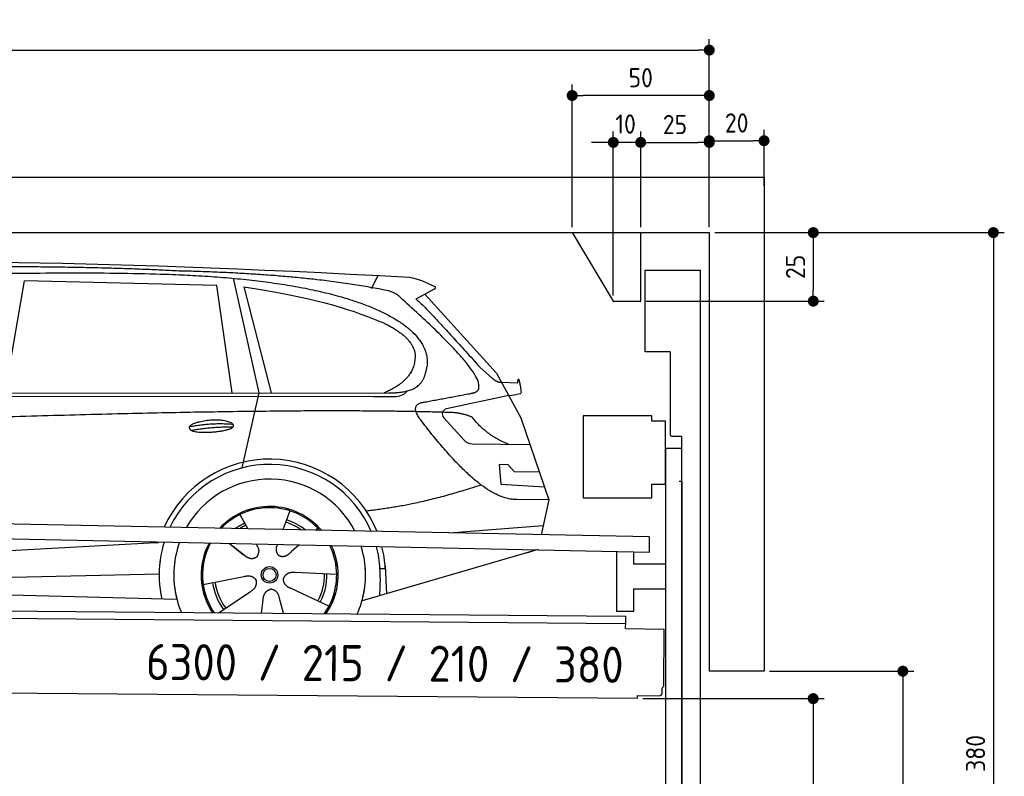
# Model space of a CAD drawing. Header units: millimetres. Extents: x -411 to 6777, y 0 to 6927.
# Tile 6 of 6: x 3183 to 6777, y 4167 to 6927. Entities that reach past the tile are written whole.
import ezdxf

# ---------------------------------------------------------------- set-up
doc = ezdxf.new("R2010")
doc.units = ezdxf.units.MM
doc.layers.add('4', color=3, linetype='Continuous')
for name, color, linetype, lineweight in [('car', 10, 'Continuous', 25), ('Freiraum', 7, 'Continuous', 25), ('Gebäude', 7, 'Continuous', 25), ('Logo', 7, 'Continuous', 25), ('Plattform', 7, 'Continuous', 25), ('Ständer vorne', 7, 'Continuous', 25), ('Tor', 200, 'Continuous', 25)]:
    doc.layers.add(name, color=color, linetype=linetype, lineweight=lineweight)
doc.styles.get("Standard").update_dxf_attribs({"font": 'ISOCP.SHX'})
doc.dimstyles.new('GEN-ISO', dxfattribs={"dimscale": 20, "dimtxt": 3.5, "dimasz": 2, "dimexe": 2, "dimexo": 1, "dimgap": 1.5, "dimtad": 1, "dimdec": 1, "dimlfac": 0.1, "dimdsep": 46, "dimtxsty": 'STANDARD', "dimblk": 'PUNKT', "dimcen": 2, "dimclrd": 256, "dimclre": 256, "dimclrt": 2, "dimadec": 0, "dimazin": 0, "dimtp": 0.1, "dimtm": 0.1, "dimtfac": 0.71, "dimtdec": 1, "dimtmove": 2, "dimatfit": 3, "dimldrblk": 'PUNKT', "dimfxl": 2, "dimtolj": 1, "dimarcsym": 0})

# ---------------------------------------------------------------- blocks, each defined once
blk = doc.blocks.new('PUNKT')
at = {"layer": '4', "color": 0, "linetype": 'ByBlock'}
blk.add_line((-0.5, 0), (-1, 0), dxfattribs=at)
at = {"layer": '4', "color": 0, "linetype": 'ByBlock', "const_width": 0.5}
blk.add_lwpolyline([(-0.25, 0, 1), (0.25, 0, 1)], format="xyb", close=True, dxfattribs=at)
blk = doc.blocks.new('*D68')
at = {"layer": '4', "lineweight": -2, "transparency": 16777216}
for p, q in [((5720, 6150), (6776.9, 6150)), ((6736.9, 6110), (6736.9, 2390)), ((6195.4, 2350), (6776.9, 2350))]:
    blk.add_line(p, q, dxfattribs=at)
at = {"layer": 'Defpoints', "color": 0, "transparency": 16777216}
for p in [(5700, 6150), (6175.4, 2350), (6736.9, 2350)]:
    blk.add_point(p, dxfattribs=at)
at = {"layer": '4', "lineweight": -2, "transparency": 16777216, "xscale": 40, "yscale": 40, "zscale": 40}
for p, rotation in [((6736.9, 6150), 90), ((6736.9, 2350), 270)]:
    blk.add_blockref('PUNKT', p, dxfattribs=dict(at, rotation=rotation))
at = {"layer": '4', "color": 2, "transparency": 16777216, "insert": (6671.9, 4250), "char_height": 70, "attachment_point": 5, "rotation": 90}
blk.add_mtext('380', dxfattribs=at)
blk = doc.blocks.new('*D70')
at = {"layer": '4', "lineweight": -2, "transparency": 16777216}
for p, q in [((5920, 4550), (6446.5, 4550)), ((6406.5, 4510), (6406.5, 2390)), ((6295.4, 2350), (6446.5, 2350))]:
    blk.add_line(p, q, dxfattribs=at)
at = {"layer": 'Defpoints', "color": 0, "transparency": 16777216}
for p in [(5900, 4550), (6275.4, 2350), (6406.5, 2350)]:
    blk.add_point(p, dxfattribs=at)
at = {"layer": '4', "lineweight": -2, "transparency": 16777216, "xscale": 40, "yscale": 40, "zscale": 40}
for p, rotation in [((6406.5, 4550), 90), ((6406.5, 2350), 270)]:
    blk.add_blockref('PUNKT', p, dxfattribs=dict(at, rotation=rotation))
at = {"layer": '4', "color": 2, "transparency": 16777216, "insert": (6341.5, 3450), "char_height": 70, "attachment_point": 5, "rotation": 90}
blk.add_mtext('H2', dxfattribs=at)
blk = doc.blocks.new('*D71')
at = {"layer": '4', "lineweight": -2, "transparency": 16777216}
for p, q in [((200, 6170.9), (200, 6855.8)), ((5700, 6320.9), (5700, 6855.8)), ((240, 6815.8), (5660, 6815.8))]:
    blk.add_line(p, q, dxfattribs=at)
at = {"layer": 'Defpoints', "color": 0, "transparency": 16777216}
for p in [(5700, 6815.8), (5700, 6300.9), (200, 6150.9)]:
    blk.add_point(p, dxfattribs=at)
at = {"layer": '4', "lineweight": -2, "transparency": 16777216, "xscale": 40, "yscale": 40, "zscale": 40, "rotation": 180}
blk.add_blockref('PUNKT', (200, 6815.8), dxfattribs=at)
at = {"layer": '4', "lineweight": -2, "transparency": 16777216, "xscale": 40, "yscale": 40, "zscale": 40}
blk.add_blockref('PUNKT', (5700, 6815.8), dxfattribs=at)
at = {"layer": '4', "color": 2, "transparency": 16777216, "insert": (2950, 6880.8), "char_height": 70, "attachment_point": 5}
blk.add_mtext('550', dxfattribs=at)
blk = doc.blocks.new('*D72')
at = {"layer": '4', "lineweight": -2, "transparency": 16777216}
for p, q in [((5457.5, 4450), (6119.3, 4450)), ((6079.3, 4410), (6079.3, 2390)), ((6099.3, 2350), (6119.3, 2350))]:
    blk.add_line(p, q, dxfattribs=at)
at = {"layer": 'Defpoints', "color": 0, "transparency": 16777216}
for p in [(5437.5, 4450), (6079.3, 2350), (6079.3, 2350)]:
    blk.add_point(p, dxfattribs=at)
at = {"layer": '4', "lineweight": -2, "transparency": 16777216, "xscale": 40, "yscale": 40, "zscale": 40}
for p, rotation in [((6079.3, 4450), 90), ((6079.3, 2350), 270)]:
    blk.add_blockref('PUNKT', p, dxfattribs=dict(at, rotation=rotation))
at = {"layer": '4', "color": 2, "transparency": 16777216, "insert": (6004.7, 3259.2), "char_height": 70, "attachment_point": 5, "rotation": 90}
blk.add_mtext('210', dxfattribs=at)
blk = doc.blocks.new('*D73')
at = {"layer": '4', "lineweight": -2, "transparency": 16777216}
for p, q in [((5449.6, 6170), (5449.6, 6519.1)), ((5700, 6170), (5700, 6519.1)), ((5489.6, 6479.1), (5660, 6479.1))]:
    blk.add_line(p, q, dxfattribs=at)
at = {"layer": 'Defpoints', "color": 0, "transparency": 16777216}
for p in [(5700, 6479.1), (5449.6, 6150), (5700, 6150)]:
    blk.add_point(p, dxfattribs=at)
at = {"layer": '4', "lineweight": -2, "transparency": 16777216, "xscale": 40, "yscale": 40, "zscale": 40, "rotation": 180}
blk.add_blockref('PUNKT', (5449.6, 6479.1), dxfattribs=at)
at = {"layer": '4', "lineweight": -2, "transparency": 16777216, "xscale": 40, "yscale": 40, "zscale": 40}
blk.add_blockref('PUNKT', (5700, 6479.1), dxfattribs=at)
at = {"layer": '4', "color": 2, "transparency": 16777216, "insert": (5574.8, 6544.2), "char_height": 70, "attachment_point": 5}
blk.add_mtext('25', dxfattribs=at)
blk = doc.blocks.new('*D74')
at = {"layer": '4', "lineweight": -2, "transparency": 16777216}
for p, q in [((5199.6, 6170), (5199.6, 6690.1)), ((5700, 6170), (5700, 6690.1)), ((5660, 6650.1), (5239.6, 6650.1))]:
    blk.add_line(p, q, dxfattribs=at)
at = {"layer": 'Defpoints', "color": 0, "transparency": 16777216}
for p in [(5199.6, 6650.1), (5199.6, 6150), (5700, 6150)]:
    blk.add_point(p, dxfattribs=at)
at = {"layer": '4', "lineweight": -2, "transparency": 16777216, "xscale": 40, "yscale": 40, "zscale": 40, "rotation": 180}
blk.add_blockref('PUNKT', (5199.6, 6650.1), dxfattribs=at)
at = {"layer": '4', "lineweight": -2, "transparency": 16777216, "xscale": 40, "yscale": 40, "zscale": 40}
blk.add_blockref('PUNKT', (5700, 6650.1), dxfattribs=at)
at = {"layer": '4', "color": 2, "transparency": 16777216, "insert": (5449.8, 6715.1), "char_height": 70, "attachment_point": 5}
blk.add_mtext('50', dxfattribs=at)
blk = doc.blocks.new('*D75')
at = {"layer": '4', "lineweight": -2, "transparency": 16777216}
for p, q in [((5720, 6150), (6119.6, 6150)), ((6079.6, 6110), (6079.6, 5940)), ((5469.6, 5900), (6119.6, 5900))]:
    blk.add_line(p, q, dxfattribs=at)
at = {"layer": 'Defpoints', "color": 0, "transparency": 16777216}
for p in [(5700, 6150), (5449.6, 5900), (6079.6, 5900)]:
    blk.add_point(p, dxfattribs=at)
at = {"layer": '4', "lineweight": -2, "transparency": 16777216, "xscale": 40, "yscale": 40, "zscale": 40}
for p, rotation in [((6079.6, 6150), 90), ((6079.6, 5900), 270)]:
    blk.add_blockref('PUNKT', p, dxfattribs=dict(at, rotation=rotation))
at = {"layer": '4', "color": 2, "transparency": 16777216, "insert": (6014.6, 6025), "char_height": 70, "attachment_point": 5, "rotation": 90}
blk.add_mtext('25', dxfattribs=at)
blk = doc.blocks.new('*D76')
at = {"layer": '4', "lineweight": -2, "transparency": 16777216}
for p, q in [((5349.6, 5920), (5349.6, 6519.1)), ((5449.6, 6170), (5449.6, 6519.1)), ((5309.6, 6479.1), (5269.6, 6479.1)), ((5449.6, 6479.1), (5349.6, 6479.1)), ((5489.6, 6479.1), (5529.6, 6479.1))]:
    blk.add_line(p, q, dxfattribs=at)
at = {"layer": 'Defpoints', "color": 0, "transparency": 16777216}
for p in [(5349.6, 6479.1), (5449.6, 6150), (5349.6, 5900)]:
    blk.add_point(p, dxfattribs=at)
at = {"layer": '4', "lineweight": -2, "transparency": 16777216, "xscale": 40, "yscale": 40, "zscale": 40}
blk.add_blockref('PUNKT', (5349.6, 6479.1), dxfattribs=at)
at = {"layer": '4', "lineweight": -2, "transparency": 16777216, "xscale": 40, "yscale": 40, "zscale": 40, "rotation": 180}
blk.add_blockref('PUNKT', (5449.6, 6479.1), dxfattribs=at)
at = {"layer": '4', "color": 2, "transparency": 16777216, "insert": (5394.7, 6546.1), "char_height": 70, "attachment_point": 5}
blk.add_mtext('10', dxfattribs=at)
blk = doc.blocks.new('Car')
at = {"layer": 'car'}
for p, q in [((3078.6, 5593.1), (3145.7, 6002.9)), ((3847.3, 5993), (3145.7, 6002.9)), ((3907.4, 6019.4), (4004.1, 5602.1)), ((4412.8, 5986.7), (4436.5, 6034.2)), ((3906.9, 5601.1), (3847.3, 5993)), ((3947, 5988.8), (4050.1, 5602.5)), ((4644.2, 5988.1), (4574.2, 5948.9)), ((4607.4, 5967.5), (4871.8, 5681.6)), ((4811.5, 5702.6), (4857.1, 5662.8)), ((4871.8, 5681.6), (4962.4, 5519.4)), ((4889.7, 5649.6), (4949.9, 5647.5)), ((1826.7, 5581), (4478.5, 5606.7)), ((1779.8, 5571.6), (4423, 5592.7)), ((4004.1, 5602.1), (3945.7, 5327.8)), ((4423, 5592.7), (4505.9, 5594.1)), ((4917.1, 5600.5), (4690.7, 5550.6)), ((4917.1, 5600.5), (4944.8, 5604.5)), ((4680.3, 5517.5), (4755.4, 5436.3)), ((4962.4, 5519.4), (5066.8, 5221.8)), ((4784.6, 5423.4), (4996.3, 5422.6)), ((4917.1, 5348.5), (4884.4, 5348.5)), ((4884.4, 5348.5), (4891.3, 5277)), ((4940.9, 5322.7), (4917.1, 5348.5)), ((5031.4, 5322.7), (4940.9, 5322.7)), ((4891.3, 5277), (5050.4, 5268.5)), ((5066.8, 5221.8), (4949.9, 5222.2)), ((5066.8, 5221.8), (5040.1, 5093.8)), ((3939.7, 5157.5), (3969.2, 5105.4)), ((4121.8, 5172.9), (4096.9, 5104)), ((3967.9, 5107.8), (3969.2, 5105.4)), ((4223.9, 5111.2), (4216.2, 5102.7)), ((4704.2, 5097.5), (5047.3, 5128.3)), ((1742.1, 4931.9), (3611.1, 5051.2)), ((3611.1, 5051.2), (3643.5, 5053.2)), ((3902.9, 5051.6), (3954.5, 5011.5)), ((3917.4, 5040.6), (3963.9, 5004.4)), ((4000.2, 5050.5), (4006.4, 5039.5)), ((4077.3, 5049.6), (4073.6, 5039.2)), ((4156.1, 5048.6), (4129.3, 5024.6)), ((5024.2, 5038.4), (4388.2, 4847)), ((5028.9, 5039.8), (4985.2, 5026.7)), ((4472.1, 4965.1), (4452.9, 4963.9)), ((4471.4, 4977.1), (4477.9, 4874)), ((1761.9, 4880), (3647.3, 4938.6)), ((3807.7, 4901.5), (3956.1, 4931.8)), ((4294.8, 4942.7), (4143.5, 4947.7)), ((4453.6, 4931.4), (4452.5, 4866.4)), ((4267.6, 4826.5), (4129.8, 4889.2)), ((1663.4, 4881.6), (3712.4, 4847)), ((3864.9, 4798.9), (3979.4, 4876.5)), ((4102.7, 4799), (4087.3, 4852.4)), ((4022, 4799), (4027.5, 4847.4))]:
    blk.add_line(p, q, dxfattribs=at)
for radius in [30.1, 23.6]:
    blk.add_circle((4049.9, 4938.7), radius, dxfattribs=at)
for centre, radius, start, end in [((4695, 5531), 20, 102.4358, 222.7473), ((4784.7, 5463.4), 40, 222.7473, 269.7861), ((4050.3, 4938.2), 422.7, 22.5487, 156.2143), ((4050.3, 4938.2), 403.4, 23.7263, 155.0367), ((4050.3, 4938.2), 350, 27.7494, 151.0136), ((4050.3, 4938.2), 250, 41.078, 137.685), ((4049.9, 4938.7), 245, 41.9641, 136.7989), ((4049.9, 4938.7), 209.6, 51.6404, 73.3995), ((4049.9, 4938.7), 209.6, 116.262, 127.1225), ((4049.9, 4938.7), 200.6, 116.1152, 123.6695), ((4049.9, 4938.7), 200.6, 55.0934, 73.5463), ((4050.3, 4938.2), 422.7, 164.0109, 164.2126), ((4050.3, 4938.2), 403.4, 163.2593, 179.9464), ((4050.3, 4938.2), 350, 160.7243, 195.1055), ((4050.3, 4938.2), 250, 152.8016, 213.8648), ((4049.9, 4938.7), 245, 152.3519, 188.7348), ((4050.3, 4938.2), 250, 326.1848, 25.8498), ((4050.3, 4938.2), 250, 326.1848, 25.8498), ((4049.9, 4938.7), 245, 0.9266, 26.2995), ((4050.3, 4938.2), 350, 344.8945, 17.9271), ((4050.3, 4938.2), 403.4, 3.6504, 15.3921), ((4050.3, 4938.2), 422.7, 3.6504, 14.6404), ((4050.3, 4938.2), 403.4, 173.0827, 193.1146), ((4050.3, 4938.2), 350, 172.1254, 203.4635), ((4050.3, 4938.2), 250, 169.2195, 213.8648), ((4049.9, 4938.7), 245, 169.1336, 214.8006), ((4049.9, 4938.7), 245, 325.2489, 9.5178), ((4050.3, 4938.2), 250, 326.1848, 9.4319), ((4050.3, 4938.2), 350, 336.586, 6.526), ((4050.3, 4938.2), 403.4, 359.0315, 5.5686), ((4050.3, 4938.2), 422.7, 3.6504, 3.7403), ((4049.9, 4938.7), 200.6, 332.1152, 1.5463), ((4049.9, 4938.7), 209.6, 332.262, 1.3995), ((4049.9, 4938.7), 209.6, 188.262, 217.3995), ((4049.9, 4938.7), 200.6, 188.1152, 217.5463)]:
    blk.add_arc(centre, radius, start, end, dxfattribs=at)
for points, degree in [([(2205.6, 6022.9), (2492.6, 6087.1), (3377.7, 6081.9), (4550.2, 6029.4)], 3), ([(3700.3, 6044.3), (3351.9, 6060.5), (2736, 6050.1)], 2), ([(4475.8, 5978.3), (4174.7, 6038.2), (3700.3, 6044.3)], 2), ([(4550.2, 6029.4), (4597.1, 6020.4), (4606, 6012.2), (4643.5, 5996.7)], 3), ([(3947, 5988.8), (4201.4, 5952.2), (4314.9, 5917.5), (4448.2, 5866.1)], 3), ([(4525.5, 5947.9), (4507.4, 5969.6), (4475.8, 5978.3)], 2), ([(4644.2, 5988.1), (4645.9, 5989.7), (4646.6, 5992.8), (4646, 5995.6), (4643.5, 5996.7)], 4), ([(4790.4, 5610), (4879.6, 5638.8), (4525.5, 5947.9)], 2), ([(4574.2, 5948.9), (4582, 5953.3), (4811.5, 5702.6)], 2), ([(4448.2, 5866.1), (4562.8, 5815.1), (4573.6, 5750.1)], 2), ([(4573.6, 5750.1), (4579.2, 5655.6), (4461.9, 5606.5)], 2), ([(4478.5, 5606.7), (4528.6, 5607.1), (4601.6, 5612.5), (4609.3, 5659.3), (4617.5, 5702.6)], 4), ([(4857.1, 5662.8), (4865.4, 5655.6), (4878.7, 5648), (4887.8, 5648), (4889.7, 5649.6)], 4), ([(4949.9, 5647.5), (4951.1, 5686.4), (4962.4, 5612.2)], 2), ([(4505.9, 5594.1), (4525.2, 5594.9), (4539.9, 5604), (4547.1, 5614.3)], 3), ([(4577.1, 5627.2), (4577.2, 5627.2), (4577.3, 5627.3), (4577.3, 5627.3)], 3), ([(4962.4, 5612.2), (4962.7, 5608.5), (4957.2, 5606.7), (4944.8, 5604.5)], 3), ([(4596.3, 5509.2), (4551.9, 5567.5), (4611.8, 5574.7)], 2), ([(4697.8, 5537), (3821.2, 5557.3), (1389.1, 5422.9)], 2), ([(4785.7, 5519.4), (4748.2, 5537.4), (4697.8, 5537)], 2), ([(4949.9, 5222.2), (4824.2, 5214), (4596.3, 5509.2)], 2), ([(4917.1, 5422.9), (4831.4, 5458), (4785.7, 5519.4)], 2), ([(3752.4, 5476.2), (3827.8, 5493.1), (3911.3, 5487.3)], 2), ([(3759.6, 5463.4), (3833.6, 5478), (3911.5, 5477.2)], 2), ([(4818, 5273.6), (4593.3, 5196.1), (4400.5, 5174.9)], 2), ([(3954.8, 5011.5), (3978.3, 4989.8), (4001.5, 5003.3)], 2), ([(3956.1, 4931.8), (3986.7, 4940.8), (4001.5, 4918.4)], 2), ([(4143.5, 4947.7), (4111.7, 4951.4), (4100.9, 4926.8)], 2), ([(4129.8, 4889.2), (4099.7, 4900), (4100.9, 4926.8)], 2), ([(3979.4, 4876.5), (4007.2, 4892.1), (4001.5, 4918.4)], 2), ([(4027.5, 4847.4), (4028.4, 4879.3), (4054.3, 4886.5)], 2), ([(4087.3, 4852.4), (4081, 4883.8), (4054.3, 4886.5)], 2)]:
    blk.add_open_spline(points, degree=degree, dxfattribs=at)
for points, degree, knots in [([(2375.3, 6010.7), (2401.8, 6013), (2541.2, 6016.1), (3562.4, 6045.6), (4182.7, 6044.8), (4639.7, 5876.4), (4617.5, 5702.6)], 4, [0.0821318, 0.0821318, 0.0821318, 0.0821318, 0.0821318, 0.258851, 0.508851, 1, 1, 1, 1, 1]), ([(4611.8, 5574.7), (4778.4, 5607.3), (4781.3, 5607.9), (4789.6, 5609.8), (4790.4, 5610)], 1, [0.1611508, 0.1611508, 1, 1.0196119, 1.078724, 1.0847856, 1.0847856]), ([(3759.6, 5463.4), (3736, 5479.7), (3781.4, 5495.5), (3864.1, 5515.6), (3957.1, 5482.6), (3895.1, 5458.8), (3786, 5451.6), (3764.5, 5460.4), (3759.6, 5463.4)], 5, [0, 0, 0, 0, 0, 0, 0.300106, 0.500106, 0.700106, 1, 1, 1, 1, 1, 1]), ([(4006.4, 5039.5), (4008.1, 5035.4), (4009.1, 5031.5), (4009.4, 5027.6), (4010.1, 5019), (4007.5, 5010.9), (4001.5, 5003.3)], 3, [0.2167758, 0.2167758, 0.2167758, 0.2167758, 0.4600873, 0.4600873, 0.4600873, 1, 1, 1, 1]), ([(4073.6, 5039.2), (4073.1, 5036.1), (4072.8, 5033), (4072.9, 5030.1), (4073.3, 5027.3), (4074.1, 5021.5), (4076.2, 5016.2), (4079.8, 5011.7), (4084.7, 5008.7)], 4, [0.3191838, 0.3191838, 0.3191838, 0.3191838, 0.3191838, 0.5438253, 0.5438253, 0.5438253, 0.5438253, 1, 1, 1, 1, 1]), ([(4129.3, 5024.6), (4129.3, 5024.6), (4129.3, 5024.6), (4129.3, 5024.6), (4129.3, 5024.6), (4120.3, 5014.7), (4109.7, 5004.7), (4095.5, 5002.2), (4084.7, 5008.7)], 4, [-0.000003, -0.000003, -0.000003, -0.000003, -0.000003, 0, 0, 0, 0, 1, 1, 1, 1, 1])]:
    blk.add_open_spline(points, degree=degree, knots=knots, dxfattribs=at)
blk = doc.blocks.new('*D82')
at = {"layer": '4', "lineweight": -2, "transparency": 16777216}
for p, q in [((5700, 6170), (5700, 6525.1)), ((5900, 6320.8), (5900, 6525.1)), ((5740, 6485.1), (5860, 6485.1))]:
    blk.add_line(p, q, dxfattribs=at)
at = {"layer": 'Defpoints', "color": 0, "transparency": 16777216}
for p in [(5900, 6485.1), (5900, 6300.8), (5700, 6150)]:
    blk.add_point(p, dxfattribs=at)
at = {"layer": '4', "lineweight": -2, "transparency": 16777216, "xscale": 40, "yscale": 40, "zscale": 40, "rotation": 180}
blk.add_blockref('PUNKT', (5700, 6485.1), dxfattribs=at)
at = {"layer": '4', "lineweight": -2, "transparency": 16777216, "xscale": 40, "yscale": 40, "zscale": 40}
blk.add_blockref('PUNKT', (5900, 6485.1), dxfattribs=at)
at = {"layer": '4', "color": 2, "transparency": 16777216, "insert": (5800, 6550.1), "char_height": 70, "attachment_point": 5}
blk.add_mtext('20', dxfattribs=at)
blk = doc.blocks.new('Plattform OG 6200 550')
at = {"layer": 'Plattform'}
for p, q in [((5482.3, 5039.6), (348.5, 5142)), ((5481.2, 4983.6), (347.5, 5091)), ((5481.2, 4983.6), (5482.3, 5039.5)), ((5361.5, 4986.1), (5361.5, 4768.3)), ((5423.5, 4984.7), (5423.5, 4940.8)), ((5539.9, 4940.8), (5423.5, 4940.8)), ((5423.5, 4850.8), (5423.5, 4768.3)), ((5423.5, 4850.8), (5539.9, 4850.8)), ((440.2, 4793.6), (5395, 4750.4)), ((446, 4766.5), (5394.8, 4723.4)), ((5423.5, 4768.3), (5361.5, 4768.3)), ((5394.9, 4730.2), (5395, 4745.2)), ((5395, 4745.2), (5395, 4750.4)), ((5394.7, 4706.2), (5394.9, 4730.2)), ((5394.7, 4706.2), (5534.1, 4703)), ((5534.1, 4703), (5532.3, 4494)), ((5437.5, 4450), (372.6, 4494.2)), ((5437.5, 4450), (5437.5, 4460.8)), ((5437.5, 4460.8), (5517.5, 4460.1)), ((5527.6, 4470.1), (5527.8, 4488.2))]:
    blk.add_line(p, q, dxfattribs=at)
for centre, radius, start, end in [((5526.2, 4494.1), 6.08, 284.5689, 358.9086), ((5517.6, 4470.1), 10, 269.5, 359.5)]:
    blk.add_arc(centre, radius, start, end, dxfattribs=at)
blk = doc.blocks.new('Ständer vorne ab 340')
at = {"layer": 'Ständer vorne'}
for p, q in [((5240, 5482), (5240, 5182)), ((5490, 5482), (5240, 5482)), ((5490, 5462), (5490, 5482)), ((5540, 5462), (5490, 5462)), ((5540, 5232), (5540, 5462)), ((5540.2, 5362), (5539.8, 5362)), ((5540, 5362), (5540, 2350)), ((5600, 5362), (5540, 5362)), ((5600, 2348.7), (5600, 5362)), ((5490, 5182), (5490, 5232)), ((5490, 5232), (5540, 5232)), ((5240, 5182), (5490, 5182)), ((5540, 5077.4), (5540, 5078.4)), ((5511.2, 2345), (5511.2, 2337)), ((5595.1, 2345), (5511.2, 2345)), ((5511.2, 2337), (5600, 2337)), ((5600, 2337), (5600, 2340))]:
    blk.add_line(p, q, dxfattribs=at)
blk = doc.blocks.new('Tor ab 370 Gebäude')
at = {"layer": 'Tor'}
for p, q in [((5465.6, 5714.5), (5465.6, 6013)), ((5465.6, 6013), (5668, 6013)), ((5668, 2337), (5668, 6013)), ((5557, 5714.5), (5465.6, 5714.5)), ((5557, 5714.5), (5557, 5413)), ((5562, 5407.1), (5600, 5407)), ((5600, 5242), (5600, 5407)), ((5600, 5242), (5590, 5242)), ((5600, 5242), (5600, 2337)), ((5600, 2337), (5600, 5242)), ((5668, 2337), (5600, 2337))]:
    blk.add_line(p, q, dxfattribs=at)
blk.add_arc((5563, 5413), 6, 180, 260.4059, dxfattribs=at)
blk = doc.blocks.new('Gebäude_380_GT215')
at = {"layer": 'Freiraum'}
blk.add_lwpolyline([(5199.6, 6150), (5349.6, 5900), (5449.6, 5900), (5449.6, 6150)], dxfattribs=at)
at = {"layer": 'Gebäude'}
for p, q in [((5900, 6350.6), (0, 6350.6)), ((5900, 6350.6), (5900, 4550)), ((200, 6150), (5700, 6150)), ((5700, 6150), (5700, 4550)), ((5900, 4550), (5700, 4550))]:
    blk.add_line(p, q, dxfattribs=at)

msp = doc.modelspace()

# ---------------------------------------------------------------- block references
msp.add_blockref('Gebäude_380_GT215', (0, 0))
at = {"layer": 'car', "rotation": 359.4752422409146}
msp.add_blockref('Car', (0, 0), dxfattribs=at)
at = {"layer": 'Plattform'}
msp.add_blockref('Plattform OG 6200 550', (0, 0), dxfattribs=at)
at = {"layer": 'Ständer vorne'}
msp.add_blockref('Ständer vorne ab 340', (0, 0), dxfattribs=at)
at = {"layer": 'Tor', "linetype": 'ByBlock'}
msp.add_blockref('Tor ab 370 Gebäude', (0, 0), dxfattribs=at)

# ---------------------------------------------------------------- texts
at = {"layer": 'Logo'}
msp.add_text('6300 / 215 / 210 / 380 ', height=132, rotation=359.64927, dxfattribs=at).set_placement((3644.07, 4517.89))

# ---------------------------------------------------------------- dimensions: what is measured, and where the dimension line sits
at = {"layer": '4'}
for base, p1, p2, override, picture, middle in [((5700, 6815.8), (200, 6150.88), (5700, 6300.88), {"dimtdec": 3, "dimtolj": 0}, '*D71', (2950, 6880.8)), ((5199.64, 6650.12), (5700, 6150), (5199.64, 6150), {"dimtdec": 3, "dimtolj": 0}, '*D74', (5449.82, 6715.12)), ((5700, 6479.15), (5449.63, 6150), (5700, 6150), {"dimtdec": 3, "dimtolj": 0}, '*D73', (5574.82, 6544.16)), ((5900, 6485.09), (5700, 6150), (5900, 6300.82), {"dimtol": 0, "dimlim": 0, "dimtp": 0.1, "dimtm": 0.1, "dimtfac": 0.71, "dimtdec": 3, "dimtolj": 0, "dimtzin": 8}, '*D82', (5800, 6550.1))]:
    dim = msp.add_linear_dim(base=base, p1=p1, p2=p2, dimstyle='GEN-ISO', override=override, dxfattribs=at)
    dim.commit()
    dim.dimension.update_dxf_attribs({"geometry": picture, "text_midpoint": middle})
dim = msp.add_linear_dim(base=(5349.64, 6479.15), p1=(5449.63, 6150), p2=(5349.64, 5900), dimstyle='GEN-ISO', override={"dimtdec": 3, "dimtolj": 0}, dxfattribs=at)
dim.commit()
dim.dimension.update_dxf_attribs({"geometry": '*D76', "text_midpoint": (5394.75, 6546.13), "dimtype": 160})
for base, p2, override, picture, middle in [((6079.62, 5900), (5449.64, 5900), {"dimtdec": 3, "dimtolj": 0}, '*D75', (6014.61, 6025)), ((6736.86, 2350), (6175.45, 2350), {"dimdec": 0, "dimtdec": 3, "dimtolj": 0}, '*D68', (6671.86, 4250))]:
    dim = msp.add_linear_dim(base=base, p1=(5700, 6150), p2=p2, angle=90, dimstyle='GEN-ISO', override=override, dxfattribs=at)
    dim.commit()
    dim.dimension.update_dxf_attribs({"geometry": picture, "text_midpoint": middle})
dim = msp.add_linear_dim(base=(6406.55, 2350), p1=(5900, 4550), p2=(6275.45, 2350), angle=90, text='H2', dimstyle='GEN-ISO', override={"dimdec": 0, "dimtdec": 3, "dimtolj": 0}, dxfattribs=at)
dim.commit()
dim.dimension.update_dxf_attribs({"geometry": '*D70', "text_midpoint": (6341.54, 3450)})
dim = msp.add_linear_dim(base=(6079.31, 2350), p1=(5437.5, 4449.97), p2=(6079.31, 2350), angle=90, dimstyle='GEN-ISO', override={"dimtdec": 3, "dimtolj": 0}, dxfattribs=at)
dim.commit()
dim.dimension.update_dxf_attribs({"geometry": '*D72', "text_midpoint": (6004.71, 3259.23), "dimtype": 160})

doc.saveas('drawing.dxf')
